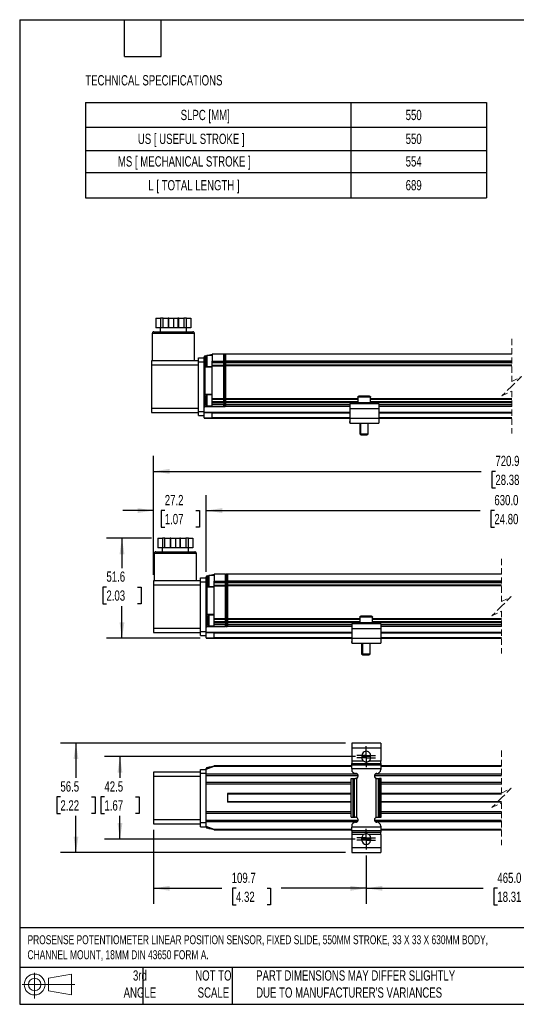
# Model space of a CAD drawing. Header units: millimetres. Extents: x 16 to 683, y 16 to 524.
# Tile 1 of 8: x 16 to 272, y 16 to 524. Entities that reach past the tile are written whole.
import ezdxf

# ---------------------------------------------------------------- set-up
doc = ezdxf.new("R2010")
doc.units = ezdxf.units.MM
doc.header["$LTSCALE"] = 2.5
doc.linetypes.add('CENTERX2', pattern=[20.32, 12.7, -2.54, 2.54, -2.54])
doc.linetypes.add('HIDDEN', pattern=[1.905, 1.27, -0.635])
doc.layers.add('CENTER', color=40, linetype='CENTERX2')
doc.layers.add('DIMENSIONS', color=140, linetype='Continuous', lineweight=25)
doc.layers.add('TEXT', color=140, linetype='Continuous', lineweight=25)
doc.styles.add('SLDTEXTSTYLE0', font='TXT', dxfattribs={"width": 0.7})
doc.dimstyles.new('SLDDIMSTYLE0', dxfattribs={"dimtxt": 5.39502, "dimasz": 8.255, "dimexe": 0, "dimexo": 0.0625, "dimgap": 1.348755, "dimtad": 0, "dimtih": 1, "dimtoh": 1, "dimrnd": 1e-09, "dimzin": 12, "dimdsep": 46, "dimtxsty": 'SLDTEXTSTYLE0', "dimsah": 1, "dimcen": 0.09, "dimadec": 0, "dimazin": 3, "dimtfac": 1, "dimtofl": 0, "dimtmove": 0, "dimatfit": 3, "dimfxl": 0, "dimfrac": 2, "dimtolj": 1, "dimtzin": 12, "dimarcsym": 0})
doc.dimstyles.new('SLDDIMSTYLE1', dxfattribs={"dimtxt": 5.39502, "dimasz": 8.255, "dimexe": 0, "dimexo": 0.0625, "dimgap": 1.348755, "dimtad": 0, "dimtih": 1, "dimtoh": 1, "dimrnd": 1e-09, "dimzin": 12, "dimdsep": 46, "dimtxsty": 'SLDTEXTSTYLE0', "dimsah": 1, "dimcen": 0.09, "dimadec": 0, "dimazin": 3, "dimtfac": 1, "dimtmove": 0, "dimatfit": 0, "dimfxl": 0, "dimfrac": 2, "dimtolj": 1, "dimtzin": 12, "dimarcsym": 0})
doc.dimstyles.new('SLDDIMSTYLE2', dxfattribs={"dimtxt": 5.39502, "dimasz": 8.255, "dimexe": 0, "dimexo": 0.0625, "dimgap": 1.348755, "dimtad": 0, "dimtih": 1, "dimtoh": 1, "dimrnd": 1e-09, "dimzin": 4, "dimdsep": 46, "dimtxsty": 'SLDTEXTSTYLE0', "dimsah": 1, "dimcen": 0.09, "dimadec": 0, "dimazin": 1, "dimtfac": 1, "dimtofl": 0, "dimtmove": 0, "dimatfit": 3, "dimfxl": 0, "dimfrac": 2, "dimtolj": 1, "dimtzin": 12, "dimarcsym": 0})

# ---------------------------------------------------------------- blocks, each defined once
blk = doc.blocks.new('Block11')
at = {"color": 7, "linetype": 'Continuous', "lineweight": 18}
for p, q in [((6.47, 13.28), (6.47, 0)), ((13.7, 10.42), (25.44, 12.58)), ((13.7, 3.99), (13.7, 10.42)), ((25.44, 12.58), (25.44, 1.83)), ((0, 7.2), (27.18, 7.2)), ((13.7, 3.99), (25.44, 1.83))]:
    blk.add_line(p, q, dxfattribs=at)
for radius in [5.38, 3.21]:
    blk.add_circle((6.47, 7.2), radius, dxfattribs=at)
blk = doc.blocks.new('Block12')
at = {"color": 7, "linetype": 'Continuous'}
blk.add_blockref('Block11', (0, 0), dxfattribs=at)
blk = doc.blocks.new('SW_TABLEANNOTATION_0')
at = {"layer": 'DIMENSIONS', "color": 0}
for p, q in [((0, 0), (0, -12.74)), ((0, 0), (136.89, 0)), ((136.89, 0), (136.89, -12.74)), ((136.89, 0), (206.81, 0)), ((206.81, 0), (206.81, -12.74)), ((0, -12.74), (0, -24.64)), ((0, -12.74), (136.89, -12.74)), ((136.89, -12.74), (136.89, -24.64)), ((136.89, -12.74), (206.81, -12.74)), ((206.81, -12.74), (206.81, -24.64)), ((0, -24.64), (0, -36.01)), ((0, -24.64), (136.89, -24.64)), ((136.89, -24.64), (136.89, -36.01)), ((136.89, -24.64), (206.81, -24.64)), ((206.81, -24.64), (206.81, -36.01)), ((0, -36.01), (0, -49.21)), ((0, -36.01), (136.89, -36.01)), ((136.89, -36.01), (136.89, -49.21)), ((136.89, -36.01), (206.81, -36.01)), ((206.81, -36.01), (206.81, -49.21)), ((0, -49.21), (136.89, -49.21)), ((136.89, -49.21), (206.81, -49.21))]:
    blk.add_line(p, q, dxfattribs=at)
at = {"layer": 'DIMENSIONS', "color": 0, "attachment_point": 1, "style": 'SLDTEXTSTYLE0'}
for s, insert, char_height in [('SLPC [MM]', (49.09, -3.74), 5.292), ('550', (165.12, -3.74), 5.292), ('US [ USEFUL STROKE ]', (27, -16.06), 5.2917), ('550', (165.12, -16.06), 5.292), ('MS [ MECHANICAL STROKE ]', (16.7, -27.69), 5.2917), ('554', (165.12, -27.69), 5.292), ('L [ TOTAL LENGTH ]', (32.42, -39.98), 5.2917), ('689', (165.12, -39.98), 5.292)]:
    blk.add_mtext(s, dxfattribs=dict(at, insert=insert, char_height=char_height))
blk = doc.blocks.new('_D')
at = {"layer": 'DIMENSIONS'}
for p, q in [((83.88, 256.33), (60.68, 256.33)), ((68.62, 256.33), (68.62, 240.93)), ((60.6, 231.15), (58.79, 231.15)), ((58.79, 231.15), (58.79, 222.58)), ((76.63, 231.15), (78.44, 231.15)), ((78.44, 231.15), (78.44, 222.58)), ((58.79, 222.58), (60.6, 222.58)), ((68.62, 204.73), (68.62, 221.37)), ((78.44, 222.58), (76.63, 222.58)), ((108.91, 204.73), (60.68, 204.73))]:
    blk.add_line(p, q, dxfattribs=at)
for points in [[(68.62, 256.33), (67.35, 248.07), (69.89, 248.07)], [(68.62, 204.73), (69.89, 212.98), (67.35, 212.98)]]:
    blk.add_solid(points, dxfattribs=at)
at = {"layer": 'DIMENSIONS', "char_height": 5.292, "attachment_point": 1, "style": 'SLDTEXTSTYLE0'}
for s, insert in [('51.6', (60.6, 239.18)), ('2.03', (60.6, 229.4))]:
    blk.add_mtext(s, dxfattribs=dict(at, insert=insert))
blk = doc.blocks.new('_D_1')
at = {"layer": 'DIMENSIONS'}
for p, q in [((84.89, 237.5), (84.89, 278.57)), ((112.09, 239), (112.09, 278.57)), ((84.89, 270.63), (69.01, 270.63)), ((90.69, 270.63), (88.88, 270.63)), ((88.88, 270.63), (88.88, 262.06)), ((106.72, 270.63), (108.53, 270.63)), ((108.53, 270.63), (108.53, 262.06)), ((112.09, 270.63), (127.96, 270.63)), ((88.88, 262.06), (90.69, 262.06)), ((108.53, 262.06), (106.72, 262.06))]:
    blk.add_line(p, q, dxfattribs=at)
for points in [[(84.89, 270.63), (76.63, 271.9), (76.63, 269.36)], [(112.09, 270.63), (120.34, 269.36), (120.34, 271.9)]]:
    blk.add_solid(points, dxfattribs=at)
at = {"layer": 'DIMENSIONS', "char_height": 5.292, "attachment_point": 1, "style": 'SLDTEXTSTYLE0'}
for s, insert in [('27.2', (90.69, 278.66)), ('1.07', (90.69, 268.88))]:
    blk.add_mtext(s, dxfattribs=dict(at, insert=insert))
blk = doc.blocks.new('_D_2')
at = {"layer": 'DIMENSIONS'}
for p, q in [((112.09, 239), (112.09, 278.57)), ((421.57, 237.4), (421.57, 278.57)), ((112.09, 270.63), (253.35, 270.63)), ((260.66, 270.63), (258.85, 270.63)), ((258.85, 270.63), (258.85, 262.06)), ((281.18, 270.63), (283, 270.63)), ((283, 270.63), (283, 262.06)), ((342.85, 270.63), (288.5, 270.63)), ((344.62, 267.1), (342.85, 270.63)), ((348.14, 274.16), (344.62, 267.1)), ((349.91, 270.63), (348.14, 274.16)), ((421.57, 270.63), (349.91, 270.63)), ((258.85, 262.06), (260.66, 262.06)), ((283, 262.06), (281.18, 262.06))]:
    blk.add_line(p, q, dxfattribs=at)
for points in [[(112.09, 270.63), (120.34, 269.36), (120.34, 271.9)], [(421.57, 270.63), (413.32, 271.9), (413.32, 269.36)]]:
    blk.add_solid(points, dxfattribs=at)
at = {"layer": 'DIMENSIONS', "char_height": 5.292, "attachment_point": 1, "style": 'SLDTEXTSTYLE0'}
for s, insert in [('630.0', (260.66, 278.66)), ('24.80', (260.66, 268.88))]:
    blk.add_mtext(s, dxfattribs=dict(at, insert=insert))
blk = doc.blocks.new('_D_4')
at = {"layer": 'DIMENSIONS'}
for p, q in [((84.89, 237.5), (84.89, 298.78)), ((485.22, 227.9), (485.22, 298.78)), ((84.89, 290.84), (253.88, 290.84)), ((261.19, 290.84), (259.38, 290.84)), ((259.38, 290.84), (259.38, 282.27)), ((281.71, 290.84), (283.52, 290.84)), ((283.52, 290.84), (283.52, 282.27)), ((343.99, 290.84), (289.02, 290.84)), ((345.76, 294.37), (343.99, 290.84)), ((349.28, 287.31), (345.76, 294.37)), ((351.05, 290.84), (349.28, 287.31)), ((485.22, 290.84), (351.05, 290.84)), ((259.38, 282.27), (261.19, 282.27)), ((283.52, 282.27), (281.71, 282.27))]:
    blk.add_line(p, q, dxfattribs=at)
for points in [[(84.89, 290.84), (93.14, 289.57), (93.14, 292.11)], [(485.22, 290.84), (476.97, 292.11), (476.97, 289.57)]]:
    blk.add_solid(points, dxfattribs=at)
at = {"layer": 'DIMENSIONS', "char_height": 5.292, "attachment_point": 1, "style": 'SLDTEXTSTYLE0'}
for s, insert in [('720.9', (261.19, 298.87)), ('28.38', (261.19, 289.09))]:
    blk.add_mtext(s, dxfattribs=dict(at, insert=insert))
blk = doc.blocks.new('SW_BROKEN_VIEW_2')
at = {"color": 0, "linetype": 'CENTERX2'}
for p, q in [((-0.08, 42.5), (-4.65, 42.5)), ((0, 0), (-4.86, 0))]:
    blk.add_line(p, q, dxfattribs=at)
blk = doc.blocks.new('_D_9')
at = {"layer": 'DIMENSIONS'}
for p, q in [((189.13, 143.65), (59.65, 143.65)), ((67.58, 143.65), (67.58, 132.66)), ((59.57, 122.88), (57.76, 122.88)), ((57.76, 122.88), (57.76, 114.3)), ((75.6, 122.88), (77.41, 122.88)), ((77.41, 122.88), (77.41, 114.3)), ((57.76, 114.3), (59.57, 114.3)), ((67.58, 101.15), (67.58, 113.1)), ((77.41, 114.3), (75.6, 114.3)), ((188.92, 101.15), (59.65, 101.15))]:
    blk.add_line(p, q, dxfattribs=at)
for points in [[(67.58, 143.65), (66.31, 135.39), (68.85, 135.39)], [(67.58, 101.15), (68.85, 109.4), (66.31, 109.4)]]:
    blk.add_solid(points, dxfattribs=at)
at = {"layer": 'DIMENSIONS', "char_height": 5.292, "attachment_point": 1, "style": 'SLDTEXTSTYLE0'}
for s, insert in [('42.5', (59.57, 130.91)), ('1.67', (59.57, 121.13))]:
    blk.add_mtext(s, dxfattribs=dict(at, insert=insert))
blk = doc.blocks.new('_D_14')
at = {"layer": 'DIMENSIONS'}
for p, q in [((194.59, 92.63), (194.59, 67.79)), ((339.07, 93.73), (339.07, 67.79)), ((307.31, 79.26), (303.78, 72.2)), ((309.07, 75.73), (307.31, 79.26)), ((194.59, 75.73), (254.9, 75.73)), ((262.21, 75.73), (260.4, 75.73)), ((260.4, 75.73), (260.4, 67.15)), ((282.73, 75.73), (284.54, 75.73)), ((284.54, 75.73), (284.54, 67.15)), ((302.02, 75.73), (290.04, 75.73)), ((303.78, 72.2), (302.02, 75.73)), ((339.07, 75.73), (309.07, 75.73)), ((260.4, 67.15), (262.21, 67.15)), ((284.54, 67.15), (282.73, 67.15))]:
    blk.add_line(p, q, dxfattribs=at)
for points in [[(194.59, 75.73), (202.84, 74.46), (202.84, 77)], [(339.07, 75.73), (330.82, 77), (330.82, 74.46)]]:
    blk.add_solid(points, dxfattribs=at)
at = {"layer": 'DIMENSIONS', "char_height": 5.292, "attachment_point": 1, "style": 'SLDTEXTSTYLE0'}
for s, insert in [('465.0', (262.21, 83.76)), ('18.31', (262.21, 73.98))]:
    blk.add_mtext(s, dxfattribs=dict(at, insert=insert))
blk = doc.blocks.new('_D_15')
at = {"layer": 'DIMENSIONS'}
for p, q in [((84.89, 105.81), (84.89, 67.79)), ((194.59, 92.63), (194.59, 67.79)), ((84.89, 75.73), (120.12, 75.73)), ((127.43, 75.73), (125.62, 75.73)), ((125.62, 75.73), (125.62, 67.15)), ((143.47, 75.73), (145.28, 75.73)), ((145.28, 75.73), (145.28, 67.15)), ((194.59, 75.73), (150.78, 75.73)), ((125.62, 67.15), (127.43, 67.15)), ((145.28, 67.15), (143.47, 67.15))]:
    blk.add_line(p, q, dxfattribs=at)
for points in [[(84.89, 75.73), (93.14, 74.46), (93.14, 77)], [(194.59, 75.73), (186.33, 77), (186.33, 74.46)]]:
    blk.add_solid(points, dxfattribs=at)
at = {"layer": 'DIMENSIONS', "char_height": 5.292, "attachment_point": 1, "style": 'SLDTEXTSTYLE0'}
for s, insert in [('109.7', (125.19, 83.76)), ('4.32', (127.43, 73.98))]:
    blk.add_mtext(s, dxfattribs=dict(at, insert=insert))
blk = doc.blocks.new('_D_16')
at = {"layer": 'DIMENSIONS'}
for p, q in [((183.91, 150.65), (36.95, 150.65)), ((44.89, 150.65), (44.89, 132.66)), ((36.87, 122.88), (35.06, 122.88)), ((35.06, 122.88), (35.06, 114.3)), ((52.9, 122.88), (54.71, 122.88)), ((54.71, 122.88), (54.71, 114.3)), ((35.06, 114.3), (36.87, 114.3)), ((44.89, 94.15), (44.89, 113.1)), ((54.71, 114.3), (52.9, 114.3)), ((183.91, 94.15), (36.95, 94.15))]:
    blk.add_line(p, q, dxfattribs=at)
for points in [[(44.89, 150.65), (43.62, 142.39), (46.16, 142.39)], [(44.89, 94.15), (46.16, 102.4), (43.62, 102.4)]]:
    blk.add_solid(points, dxfattribs=at)
at = {"layer": 'DIMENSIONS', "char_height": 5.292, "attachment_point": 1, "style": 'SLDTEXTSTYLE0'}
for s, insert in [('56.5', (36.87, 130.91)), ('2.22', (36.87, 121.13))]:
    blk.add_mtext(s, dxfattribs=dict(at, insert=insert))
blk = doc.blocks.new('SW_CENTERMARKSYMBOL_4')
at = {"layer": 'CENTER', "color": 0}
for p, q in [((-2.54, 0), (-4.79, 0)), ((0, 0), (-2.54, 0)), ((0, 2.54), (0, 4.79)), ((0, 0), (0, 2.54)), ((0, 0), (0, -2.54)), ((0, 0), (2.54, 0)), ((2.54, 0), (4.79, 0)), ((0, -2.54), (0, -4.79))]:
    blk.add_line(p, q, dxfattribs=at)
blk = doc.blocks.new('SW_CENTERMARKSYMBOL_5')
at = {"layer": 'CENTER', "color": 0}
for p, q in [((-2.54, 0), (-4.79, 0)), ((0, 0), (-2.54, 0)), ((0, 2.54), (0, 4.79)), ((0, 0), (0, 2.54)), ((0, 0), (0, -2.54)), ((0, 0), (2.54, 0)), ((2.54, 0), (4.79, 0)), ((0, -2.54), (0, -4.79))]:
    blk.add_line(p, q, dxfattribs=at)
blk = doc.blocks.new('SW_CENTERMARKSYMBOL_6')
at = {"layer": 'CENTER', "color": 0}
for p, q in [((-2.54, 0), (-4.79, 0)), ((0, 0), (-2.54, 0)), ((0, 2.54), (0, 4.79)), ((0, 0), (0, 2.54)), ((0, 0), (0, -2.54)), ((0, 0), (2.54, 0)), ((2.54, 0), (4.79, 0)), ((0, -2.54), (0, -4.79))]:
    blk.add_line(p, q, dxfattribs=at)
blk = doc.blocks.new('SW_CENTERMARKSYMBOL_7')
at = {"layer": 'CENTER', "color": 0}
for p, q in [((-2.54, 0), (-4.79, 0)), ((0, 0), (-2.54, 0)), ((0, 2.54), (0, 4.79)), ((0, 0), (0, 2.54)), ((0, 0), (0, -2.54)), ((0, 0), (2.54, 0)), ((2.54, 0), (4.79, 0)), ((0, -2.54), (0, -4.79))]:
    blk.add_line(p, q, dxfattribs=at)

msp = doc.modelspace()

# ---------------------------------------------------------------- linework, layer by layer
for p, q in [((86.035, 369.846), (86.035, 364.846)), ((86.035, 369.846), (88.41, 369.846)), ((88.41, 369.846), (88.41, 364.846)), ((89.776, 369.846), (88.41, 369.846)), ((89.776, 364.846), (89.776, 369.846)), ((89.776, 369.846), (92.374, 369.846)), ((92.374, 369.846), (92.374, 364.846)), ((92.74, 369.846), (92.374, 369.846)), ((92.74, 364.846), (92.74, 369.846)), ((92.74, 369.846), (95.115, 369.846)), ((95.115, 369.846), (95.115, 364.846)), ((95.115, 369.846), (97.49, 369.846)), ((97.49, 369.846), (97.49, 364.846)), ((97.856, 369.846), (97.49, 369.846)), ((97.856, 364.846), (97.856, 369.846)), ((97.856, 369.846), (100.454, 369.846)), ((100.454, 369.846), (100.454, 364.846)), ((101.82, 369.846), (100.454, 369.846)), ((101.82, 364.846), (101.82, 369.846)), ((101.82, 369.846), (104.195, 369.846)), ((104.195, 369.846), (104.195, 364.846)), ((84.265, 362.046), (84.265, 347.846)), ((105.965, 362.046), (84.265, 362.046)), ((85.065, 362.846), (104.126, 362.846)), ((88.41, 364.846), (86.035, 364.846)), ((88.315, 364.846), (88.315, 362.846)), ((89.776, 364.846), (88.41, 364.846)), ((92.374, 364.846), (89.776, 364.846)), ((92.74, 364.846), (92.374, 364.846)), ((95.115, 364.846), (92.74, 364.846)), ((97.49, 364.846), (95.115, 364.846)), ((97.856, 364.846), (97.49, 364.846)), ((100.454, 364.846), (97.856, 364.846)), ((101.82, 364.846), (100.454, 364.846)), ((104.195, 364.846), (101.82, 364.846)), ((101.915, 362.846), (101.915, 364.846)), ((104.126, 362.846), (105.165, 362.846)), ((105.965, 347.846), (105.965, 362.046)), ((111.565, 350.438), (115.065, 351.246)), ((112.465, 350.546), (112.065, 350.146)), ((115.065, 350.546), (112.465, 350.546)), ((112.465, 350.546), (112.465, 344.946)), ((121.065, 351.246), (115.065, 351.246)), ((115.065, 351.246), (115.065, 347.746)), ((121.065, 347.746), (121.065, 351.246)), ((121.319, 351.246), (121.065, 350.992)), ((121.319, 351.246), (121.319, 347.746)), ((121.811, 351.246), (121.319, 351.246)), ((121.811, 347.746), (121.811, 351.246)), ((121.811, 351.246), (122.065, 350.992)), ((269.588, 351.246), (122.065, 351.246)), ((122.065, 351.246), (122.065, 347.746)), ((83.865, 347.846), (83.865, 345.846)), ((108.065, 347.846), (83.865, 347.846)), ((83.865, 345.846), (108.065, 345.846)), ((83.865, 345.846), (83.865, 323.246)), ((108.065, 349.346), (111.065, 349.346)), ((108.065, 347.346), (108.065, 349.346)), ((108.065, 321.746), (108.065, 347.346)), ((108.065, 347.346), (111.065, 347.346)), ((111.065, 349.346), (111.065, 349.925)), ((111.065, 347.346), (111.065, 349.346)), ((111.065, 347.746), (111.565, 347.746)), ((111.065, 344.046), (111.065, 347.346)), ((111.565, 347.746), (111.565, 350.438)), ((111.565, 344.546), (111.565, 347.746)), ((112.065, 347.746), (111.565, 347.746)), ((112.065, 350.146), (112.065, 345.346)), ((115.065, 347.746), (121.065, 347.746)), ((115.065, 347.246), (115.065, 347.746)), ((115.065, 346.846), (115.065, 347.246)), ((121.065, 347.246), (115.065, 347.246)), ((121.065, 346.846), (115.065, 346.846)), ((115.065, 345.646), (115.065, 346.846)), ((115.065, 345.246), (115.065, 345.646)), ((115.065, 345.646), (121.065, 345.646)), ((121.065, 347.746), (121.065, 347.246)), ((121.319, 347.746), (121.065, 347.746)), ((121.065, 347.246), (121.065, 346.908)), ((121.065, 345.585), (121.065, 346.908)), ((121.065, 345.585), (121.065, 345.246)), ((121.319, 347.746), (121.811, 347.746)), ((121.319, 347.746), (121.319, 325.246)), ((121.811, 325.246), (121.811, 347.746)), ((121.811, 347.746), (122.065, 347.746)), ((269.588, 347.746), (122.065, 347.746)), ((122.065, 347.746), (122.065, 347.246)), ((269.588, 347.246), (122.065, 347.246)), ((122.065, 347.246), (122.065, 346.908)), ((122.065, 346.908), (122.065, 345.585)), ((269.588, 346.846), (122.065, 346.846)), ((269.588, 345.646), (122.065, 345.646)), ((122.065, 345.585), (122.065, 345.246)), ((111.065, 331.146), (111.065, 344.046)), ((111.452, 330.659), (111.452, 344.534)), ((115.065, 344.546), (111.565, 344.546)), ((112.065, 345.346), (112.465, 344.946)), ((112.465, 344.946), (115.065, 344.946)), ((115.065, 344.546), (115.065, 345.246)), ((115.065, 345.246), (121.065, 345.246)), ((115.065, 330.646), (115.065, 344.546)), ((121.065, 328.246), (121.065, 345.246)), ((269.588, 345.246), (122.065, 345.246)), ((122.065, 345.246), (122.065, 328.246)), ((111.065, 321.746), (111.065, 331.146)), ((111.565, 330.646), (115.065, 330.646)), ((111.565, 324.246), (111.565, 330.646)), ((112.465, 330.246), (112.065, 329.846)), ((115.065, 330.246), (112.465, 330.246)), ((112.465, 330.246), (112.465, 324.646)), ((115.065, 328.246), (115.065, 330.646)), ((112.065, 329.846), (112.065, 325.046)), ((121.065, 328.246), (115.065, 328.246)), ((115.065, 327.846), (115.065, 328.246)), ((121.065, 327.846), (115.065, 327.846)), ((115.065, 326.646), (115.065, 327.846)), ((121.065, 326.646), (115.065, 326.646)), ((115.065, 326.246), (115.065, 326.646)), ((115.065, 325.246), (115.065, 326.246)), ((115.065, 326.246), (121.065, 326.246)), ((115.065, 324.246), (115.065, 325.246)), ((121.065, 325.246), (115.065, 325.246)), ((121.065, 328.246), (121.065, 327.908)), ((121.065, 326.585), (121.065, 327.908)), ((121.065, 326.585), (121.065, 326.246)), ((121.065, 326.246), (121.065, 325.246)), ((121.319, 325.246), (121.065, 325.246)), ((121.065, 324.246), (121.065, 325.246)), ((121.811, 325.246), (121.319, 325.246)), ((121.319, 325.246), (121.319, 324.246)), ((121.811, 325.246), (122.065, 325.246)), ((121.811, 324.246), (121.811, 325.246)), ((190.315, 328.246), (122.065, 328.246)), ((122.065, 328.246), (122.065, 327.908)), ((122.065, 327.908), (122.065, 326.585)), ((190.315, 327.846), (122.065, 327.846)), ((190.315, 326.646), (122.065, 326.646)), ((122.065, 326.585), (122.065, 326.246)), ((190.315, 326.246), (122.065, 326.246)), ((122.065, 326.246), (122.065, 325.246)), ((122.065, 325.246), (122.065, 324.246)), ((186.065, 325.246), (122.065, 325.246)), ((186.065, 325.646), (186.065, 323.146)), ((201.065, 325.646), (186.065, 325.646)), ((190.315, 329.146), (190.315, 326.146)), ((196.815, 329.146), (190.315, 329.146)), ((196.815, 326.146), (190.315, 326.146)), ((196.315, 329.646), (190.815, 329.646)), ((196.815, 326.146), (196.815, 329.146)), ((269.588, 328.246), (196.815, 328.246)), ((269.588, 327.846), (196.815, 327.846)), ((269.588, 326.646), (196.815, 326.646)), ((269.588, 326.246), (196.815, 326.246)), ((201.065, 325.646), (201.065, 323.146)), ((269.588, 325.246), (201.065, 325.246)), ((108.065, 323.246), (83.865, 323.246)), ((83.865, 323.246), (83.865, 321.246)), ((83.865, 321.246), (108.065, 321.246)), ((108.065, 321.746), (111.065, 321.746)), ((108.065, 319.746), (108.065, 321.746)), ((111.065, 321.246), (111.065, 321.746)), ((111.065, 321.246), (111.065, 321.046)), ((115.101, 321.246), (111.065, 321.246)), ((115.065, 321.046), (111.065, 321.046)), ((111.065, 318.446), (111.065, 321.046)), ((111.565, 324.246), (115.065, 324.246)), ((112.065, 325.046), (112.465, 324.646)), ((112.465, 324.646), (115.065, 324.646)), ((115.065, 324.246), (121.065, 324.246)), ((115.065, 318.446), (115.065, 321.046)), ((115.065, 321.046), (186.065, 321.046)), ((186.065, 321.246), (115.101, 321.246)), ((121.319, 324.246), (121.065, 324.5)), ((121.319, 324.246), (121.811, 324.246)), ((121.811, 324.246), (122.065, 324.5)), ((186.065, 324.246), (122.065, 324.246)), ((201.065, 323.146), (186.065, 323.146)), ((186.065, 323.146), (186.065, 318.146)), ((269.588, 324.246), (201.065, 324.246)), ((201.065, 323.146), (201.065, 318.146)), ((269.588, 321.246), (201.065, 321.246)), ((201.065, 321.046), (269.588, 321.046)), ((108.065, 319.746), (111.065, 319.746)), ((111.065, 318.446), (115.065, 318.446)), ((111.065, 318.446), (111.065, 318.246)), ((111.065, 318.246), (115.101, 318.246)), ((186.065, 318.446), (115.065, 318.446)), ((115.101, 318.246), (186.065, 318.246)), ((186.065, 316.466), (185.851, 316.189)), ((185.851, 316.189), (186.065, 316.025)), ((186.065, 318.146), (186.065, 315.646)), ((201.065, 318.146), (186.065, 318.146)), ((186.065, 315.646), (201.065, 315.646)), ((186.557, 315.646), (186.644, 315.579)), ((186.644, 315.579), (186.695, 315.646)), ((191.199, 315.646), (191.199, 310.246)), ((191.565, 315.646), (191.565, 310.246)), ((195.565, 310.246), (195.565, 315.646)), ((200.434, 315.646), (200.485, 315.579)), ((200.573, 315.646), (200.485, 315.579)), ((269.588, 318.446), (201.065, 318.446)), ((201.065, 318.246), (269.588, 318.246)), ((201.065, 318.146), (201.065, 315.646)), ((201.278, 316.189), (201.065, 316.466)), ((201.278, 316.189), (201.065, 316.025)), ((191.199, 310.246), (191.799, 309.646)), ((191.199, 310.246), (191.565, 310.246)), ((191.565, 310.246), (192.165, 309.646)), ((191.565, 310.246), (195.565, 310.246)), ((194.965, 309.646), (195.565, 310.246)), ((191.799, 309.646), (192.165, 309.646)), ((192.165, 309.646), (194.965, 309.646)), ((87.057, 256.327), (87.057, 251.327)), ((87.057, 256.327), (89.432, 256.327)), ((89.432, 256.327), (89.432, 251.327)), ((90.798, 256.327), (89.432, 256.327)), ((90.798, 251.327), (90.798, 256.327)), ((90.798, 256.327), (93.396, 256.327)), ((93.396, 256.327), (93.396, 251.327)), ((93.762, 256.327), (93.396, 256.327)), ((93.762, 251.327), (93.762, 256.327)), ((93.762, 256.327), (96.137, 256.327)), ((96.137, 256.327), (96.137, 251.327)), ((96.137, 256.327), (98.512, 256.327)), ((98.512, 256.327), (98.512, 251.327)), ((98.878, 256.327), (98.512, 256.327)), ((98.878, 251.327), (98.878, 256.327)), ((98.878, 256.327), (101.476, 256.327)), ((101.476, 256.327), (101.476, 251.327)), ((102.842, 256.327), (101.476, 256.327)), ((102.842, 251.327), (102.842, 256.327)), ((102.842, 256.327), (105.217, 256.327)), ((105.217, 256.327), (105.217, 251.327)), ((86.087, 249.327), (105.148, 249.327)), ((89.432, 251.327), (87.057, 251.327)), ((89.337, 251.327), (89.337, 249.327)), ((90.798, 251.327), (89.432, 251.327)), ((93.396, 251.327), (90.798, 251.327)), ((93.762, 251.327), (93.396, 251.327)), ((96.137, 251.327), (93.762, 251.327)), ((98.512, 251.327), (96.137, 251.327)), ((98.878, 251.327), (98.512, 251.327)), ((101.476, 251.327), (98.878, 251.327)), ((102.842, 251.327), (101.476, 251.327)), ((105.217, 251.327), (102.842, 251.327)), ((102.937, 249.327), (102.937, 251.327)), ((105.148, 249.327), (106.187, 249.327)), ((85.287, 248.527), (85.287, 234.327)), ((106.987, 248.527), (85.287, 248.527)), ((106.987, 234.327), (106.987, 248.527)), ((84.887, 234.327), (84.887, 232.327)), ((109.087, 234.327), (84.887, 234.327)), ((109.087, 233.827), (109.087, 235.827)), ((109.087, 235.827), (112.087, 235.827)), ((109.087, 233.827), (112.087, 233.827)), ((109.087, 208.227), (109.087, 233.827)), ((112.087, 235.827), (112.087, 236.405)), ((112.087, 233.827), (112.087, 235.827)), ((112.087, 234.227), (112.587, 234.227)), ((112.087, 230.527), (112.087, 233.827)), ((112.587, 236.919), (116.087, 237.727)), ((112.587, 234.227), (112.587, 236.919)), ((112.587, 231.027), (112.587, 234.227)), ((113.087, 234.227), (112.587, 234.227)), ((113.487, 237.027), (113.087, 236.627)), ((113.087, 236.627), (113.087, 231.827)), ((116.087, 237.027), (113.487, 237.027)), ((113.487, 237.027), (113.487, 231.427)), ((122.087, 237.727), (116.087, 237.727)), ((116.087, 237.727), (116.087, 234.227)), ((116.087, 233.727), (116.087, 234.227)), ((116.087, 234.227), (122.087, 234.227)), ((122.087, 233.727), (116.087, 233.727)), ((116.087, 233.327), (116.087, 233.727)), ((122.341, 237.727), (122.087, 237.473)), ((122.087, 234.227), (122.087, 237.727)), ((122.087, 234.227), (122.087, 233.727)), ((122.341, 234.227), (122.087, 234.227)), ((122.087, 233.727), (122.087, 233.388)), ((122.341, 237.727), (122.341, 234.227)), ((122.833, 237.727), (122.341, 237.727)), ((122.341, 234.227), (122.341, 211.727)), ((122.341, 234.227), (122.833, 234.227)), ((122.833, 234.227), (122.833, 237.727)), ((122.833, 237.727), (123.087, 237.473)), ((122.833, 234.227), (123.087, 234.227)), ((122.833, 211.727), (122.833, 234.227)), ((264.363, 237.727), (123.087, 237.727)), ((123.087, 237.727), (123.087, 234.227)), ((264.363, 234.227), (123.087, 234.227)), ((123.087, 234.227), (123.087, 233.727)), ((264.363, 233.727), (123.087, 233.727)), ((123.087, 233.727), (123.087, 233.388)), ((84.887, 232.327), (109.087, 232.327)), ((84.887, 232.327), (84.887, 209.727)), ((112.087, 217.627), (112.087, 230.527)), ((112.474, 217.139), (112.474, 231.014)), ((116.087, 231.027), (112.587, 231.027)), ((113.087, 231.827), (113.487, 231.427)), ((113.487, 231.427), (116.087, 231.427)), ((122.087, 233.327), (116.087, 233.327)), ((116.087, 232.127), (116.087, 233.327)), ((116.087, 231.727), (116.087, 232.127)), ((116.087, 232.127), (122.087, 232.127)), ((116.087, 231.027), (116.087, 231.727)), ((116.087, 231.727), (122.087, 231.727)), ((116.087, 217.127), (116.087, 231.027)), ((122.087, 232.065), (122.087, 233.388)), ((122.087, 232.065), (122.087, 231.727)), ((122.087, 214.727), (122.087, 231.727)), ((123.087, 233.388), (123.087, 232.065)), ((264.363, 233.327), (123.087, 233.327)), ((264.363, 232.127), (123.087, 232.127)), ((123.087, 232.065), (123.087, 231.727)), ((264.363, 231.727), (123.087, 231.727)), ((123.087, 231.727), (123.087, 214.727)), ((112.087, 208.227), (112.087, 217.627)), ((112.587, 217.127), (116.087, 217.127)), ((112.587, 210.727), (112.587, 217.127)), ((113.487, 216.727), (113.087, 216.327)), ((113.087, 216.327), (113.087, 211.527)), ((116.087, 216.727), (113.487, 216.727)), ((113.487, 216.727), (113.487, 211.127)), ((116.087, 214.727), (116.087, 217.127)), ((122.087, 214.727), (116.087, 214.727)), ((116.087, 214.327), (116.087, 214.727)), ((122.087, 214.327), (116.087, 214.327)), ((116.087, 213.127), (116.087, 214.327)), ((122.087, 214.727), (122.087, 214.388)), ((122.087, 213.065), (122.087, 214.388)), ((191.337, 214.727), (123.087, 214.727)), ((123.087, 214.727), (123.087, 214.388)), ((123.087, 214.388), (123.087, 213.065)), ((191.337, 214.327), (123.087, 214.327)), ((191.337, 215.627), (191.337, 212.627)), ((197.837, 215.627), (191.337, 215.627)), ((197.337, 216.127), (191.837, 216.127)), ((197.837, 212.627), (197.837, 215.627)), ((264.363, 214.727), (197.837, 214.727)), ((264.363, 214.327), (197.837, 214.327)), ((109.087, 209.727), (84.887, 209.727)), ((84.887, 209.727), (84.887, 207.727)), ((112.587, 210.727), (116.087, 210.727)), ((113.087, 211.527), (113.487, 211.127)), ((113.487, 211.127), (116.087, 211.127)), ((122.087, 213.127), (116.087, 213.127)), ((116.087, 212.727), (116.087, 213.127)), ((116.087, 211.727), (116.087, 212.727)), ((116.087, 212.727), (122.087, 212.727)), ((122.087, 211.727), (116.087, 211.727)), ((116.087, 210.727), (116.087, 211.727)), ((116.087, 210.727), (122.087, 210.727)), ((122.087, 213.065), (122.087, 212.727)), ((122.087, 212.727), (122.087, 211.727)), ((122.341, 211.727), (122.087, 211.727)), ((122.087, 210.727), (122.087, 211.727)), ((122.341, 210.727), (122.087, 210.981)), ((122.833, 211.727), (122.341, 211.727)), ((122.341, 211.727), (122.341, 210.727)), ((122.341, 210.727), (122.833, 210.727)), ((122.833, 211.727), (123.087, 211.727)), ((122.833, 210.727), (122.833, 211.727)), ((122.833, 210.727), (123.087, 210.981)), ((191.337, 213.127), (123.087, 213.127)), ((123.087, 213.065), (123.087, 212.727)), ((191.337, 212.727), (123.087, 212.727)), ((123.087, 212.727), (123.087, 211.727)), ((123.087, 211.727), (123.087, 210.727)), ((187.087, 211.727), (123.087, 211.727)), ((187.087, 210.727), (123.087, 210.727)), ((187.087, 212.127), (187.087, 209.627)), ((202.087, 212.127), (187.087, 212.127)), ((202.087, 209.627), (187.087, 209.627)), ((187.087, 209.627), (187.087, 204.627)), ((197.837, 212.627), (191.337, 212.627)), ((264.363, 213.127), (197.837, 213.127)), ((264.363, 212.727), (197.837, 212.727)), ((202.087, 212.127), (202.087, 209.627)), ((264.363, 211.727), (202.087, 211.727)), ((264.363, 210.727), (202.087, 210.727)), ((202.087, 209.627), (202.087, 204.627)), ((84.887, 207.727), (109.087, 207.727)), ((109.087, 208.227), (112.087, 208.227)), ((109.087, 206.227), (109.087, 208.227)), ((109.087, 206.227), (112.087, 206.227)), ((112.087, 207.727), (112.087, 208.227)), ((112.087, 207.727), (112.087, 207.527)), ((116.123, 207.727), (112.087, 207.727)), ((116.087, 207.527), (112.087, 207.527)), ((112.087, 204.927), (112.087, 207.527)), ((112.087, 204.927), (116.087, 204.927)), ((112.087, 204.927), (112.087, 204.727)), ((112.087, 204.727), (116.123, 204.727)), ((116.087, 204.927), (116.087, 207.527)), ((116.087, 207.527), (187.087, 207.527)), ((187.087, 204.927), (116.087, 204.927)), ((187.087, 207.727), (116.123, 207.727)), ((116.123, 204.727), (187.087, 204.727)), ((187.087, 204.627), (187.087, 202.127)), ((202.087, 204.627), (187.087, 204.627)), ((264.363, 207.727), (202.087, 207.727)), ((202.087, 207.527), (264.363, 207.527)), ((264.363, 204.927), (202.087, 204.927)), ((202.087, 204.727), (264.363, 204.727)), ((202.087, 204.627), (202.087, 202.127)), ((187.087, 202.947), (186.873, 202.669)), ((186.873, 202.669), (187.087, 202.505)), ((187.087, 202.127), (202.087, 202.127)), ((187.579, 202.127), (187.666, 202.06)), ((187.666, 202.06), (187.718, 202.127)), ((192.221, 202.127), (192.221, 196.727)), ((192.587, 202.127), (192.587, 196.727)), ((196.587, 196.727), (196.587, 202.127)), ((201.456, 202.127), (201.508, 202.06)), ((201.595, 202.127), (201.508, 202.06)), ((202.3, 202.669), (202.087, 202.947)), ((202.3, 202.669), (202.087, 202.505)), ((192.221, 196.727), (192.821, 196.127)), ((192.221, 196.727), (192.587, 196.727)), ((192.587, 196.727), (193.187, 196.127)), ((192.587, 196.727), (196.587, 196.727)), ((192.821, 196.127), (193.187, 196.127)), ((193.187, 196.127), (195.987, 196.127)), ((195.987, 196.127), (196.587, 196.727)), ((202.087, 150.647), (187.087, 150.647)), ((187.087, 150.647), (187.087, 148.147)), ((187.087, 148.147), (202.087, 148.147)), ((187.087, 148.147), (187.087, 141.349)), ((202.087, 150.647), (202.087, 148.147)), ((202.087, 148.147), (202.087, 141.349)), ((192.337, 144.197), (192.337, 144.028)), ((192.337, 143.267), (192.337, 143.097)), ((196.837, 144.028), (196.837, 144.197)), ((196.837, 143.097), (196.837, 143.267)), ((112.087, 137.372), (116.087, 138.867)), ((112.087, 137.158), (116.123, 138.667)), ((112.087, 137.372), (112.087, 137.546)), ((112.087, 137.372), (112.087, 137.158)), ((112.587, 138.059), (116.087, 138.867)), ((112.587, 137.559), (112.587, 138.059)), ((113.487, 138.167), (113.087, 137.767)), ((113.087, 137.767), (113.087, 137.746)), ((114.215, 138.167), (113.487, 138.167)), ((113.487, 138.167), (113.487, 137.895)), ((187.087, 138.867), (116.087, 138.867)), ((116.123, 138.667), (187.087, 138.667)), ((193.171, 141.349), (187.087, 141.349)), ((187.087, 141.349), (187.087, 140.1)), ((187.087, 140.1), (202.087, 140.1)), ((187.087, 139.469), (187.087, 140.1)), ((187.087, 139.469), (202.087, 139.469)), ((187.087, 137.595), (187.087, 139.469)), ((187.087, 137.595), (202.087, 137.595)), ((187.087, 137.595), (187.087, 136.997)), ((193.492, 141.144), (193.298, 141.219)), ((195.875, 141.219), (195.471, 141.062)), ((202.087, 141.349), (196.003, 141.349)), ((202.087, 140.1), (202.087, 141.349)), ((202.087, 140.1), (202.087, 139.469)), ((202.087, 139.469), (202.087, 137.595)), ((264.363, 138.867), (202.087, 138.867)), ((202.087, 138.667), (264.363, 138.667)), ((202.087, 137.595), (202.087, 136.997)), ((109.087, 135.587), (84.887, 135.587)), ((84.887, 135.587), (84.887, 133.587)), ((84.887, 133.587), (109.087, 133.587)), ((84.887, 133.587), (84.887, 110.987)), ((109.087, 137.087), (112.087, 137.087)), ((109.087, 135.087), (109.087, 137.087)), ((109.087, 135.087), (112.087, 135.087)), ((109.087, 109.487), (109.087, 135.087)), ((112.087, 134.617), (112.087, 137.158)), ((190.006, 134.617), (112.087, 134.617)), ((112.087, 133.942), (112.087, 134.617)), ((112.087, 133.942), (190.364, 133.942)), ((112.087, 130.292), (112.087, 133.942)), ((186.873, 112.397), (186.873, 132.397)), ((186.873, 132.397), (187.666, 132.397)), ((187.666, 132.397), (187.666, 112.397)), ((187.666, 132.397), (188.498, 132.397)), ((188.498, 112.397), (188.498, 132.397)), ((188.498, 132.397), (189.087, 132.397)), ((189.687, 112.251), (189.687, 132.544)), ((198.81, 133.942), (264.363, 133.942)), ((264.363, 134.617), (199.168, 134.617)), ((199.487, 132.544), (199.487, 112.251)), ((200.087, 132.397), (200.676, 132.397)), ((200.676, 132.397), (200.676, 112.397)), ((200.676, 132.397), (201.508, 132.397)), ((201.508, 132.397), (201.508, 112.397)), ((202.3, 132.397), (201.508, 132.397)), ((202.3, 112.397), (202.3, 132.397)), ((186.873, 130.292), (112.087, 130.292)), ((112.087, 129.617), (112.087, 130.292)), ((112.087, 129.617), (186.873, 129.617)), ((112.087, 115.117), (112.087, 129.617)), ((264.363, 130.292), (202.3, 130.292)), ((202.3, 129.617), (264.363, 129.617)), ((123.087, 124.567), (123.087, 120.167)), ((186.873, 124.567), (123.087, 124.567)), ((186.873, 124.367), (123.087, 124.367)), ((264.363, 124.567), (202.3, 124.567)), ((264.363, 124.367), (202.3, 124.367)), ((186.873, 120.367), (123.087, 120.367)), ((186.873, 120.167), (123.087, 120.167)), ((264.363, 120.367), (202.3, 120.367)), ((264.363, 120.167), (202.3, 120.167)), ((186.873, 115.117), (112.087, 115.117)), ((112.087, 114.442), (112.087, 115.117)), ((112.087, 114.442), (186.873, 114.442)), ((112.087, 110.792), (112.087, 114.442)), ((186.873, 112.397), (187.666, 112.397)), ((187.666, 112.397), (188.498, 112.397)), ((188.498, 112.397), (189.087, 112.397)), ((200.087, 112.397), (200.676, 112.397)), ((200.676, 112.397), (201.508, 112.397)), ((201.508, 112.397), (202.3, 112.397)), ((264.363, 115.117), (202.3, 115.117)), ((202.3, 114.442), (264.363, 114.442)), ((109.087, 110.987), (84.887, 110.987)), ((84.887, 110.987), (84.887, 108.987)), ((84.887, 108.987), (109.087, 108.987)), ((112.087, 109.487), (109.087, 109.487)), ((109.087, 107.487), (109.087, 109.487)), ((109.087, 107.487), (112.087, 107.487)), ((190.351, 110.792), (112.087, 110.792)), ((112.087, 110.117), (112.087, 110.792)), ((112.087, 110.117), (189.941, 110.117)), ((112.087, 107.576), (112.087, 110.117)), ((116.123, 106.067), (112.087, 107.576)), ((112.087, 107.576), (112.087, 107.363)), ((116.087, 105.867), (112.087, 107.363)), ((112.087, 107.188), (112.087, 107.363)), ((112.587, 106.675), (112.587, 107.176)), ((113.087, 106.989), (113.087, 106.967)), ((113.087, 106.967), (113.487, 106.567)), ((113.487, 106.839), (113.487, 106.567)), ((187.087, 107.797), (187.087, 107.2)), ((202.087, 107.2), (187.087, 107.2)), ((187.087, 105.326), (187.087, 107.2)), ((264.363, 110.792), (198.823, 110.792)), ((199.233, 110.117), (264.363, 110.117)), ((202.087, 107.797), (202.087, 107.2)), ((202.087, 107.2), (202.087, 105.326)), ((116.087, 105.867), (112.587, 106.675)), ((113.487, 106.567), (114.215, 106.567)), ((116.087, 105.867), (187.087, 105.867)), ((187.087, 106.067), (116.123, 106.067)), ((202.087, 105.326), (187.087, 105.326)), ((187.087, 105.326), (187.087, 104.695)), ((187.087, 104.695), (202.087, 104.695)), ((187.087, 104.695), (187.087, 103.446)), ((193.171, 103.446), (187.087, 103.446)), ((187.087, 103.446), (187.087, 96.647)), ((202.087, 103.446), (196.003, 103.446)), ((264.363, 106.067), (202.087, 106.067)), ((202.087, 105.867), (264.363, 105.867)), ((202.087, 105.326), (202.087, 104.695)), ((202.087, 103.446), (202.087, 104.695)), ((202.087, 103.446), (202.087, 96.647)), ((202.087, 96.647), (187.087, 96.647)), ((187.087, 96.647), (187.087, 94.147)), ((202.087, 96.647), (202.087, 94.147)), ((187.087, 94.147), (202.087, 94.147))]:
    msp.add_line(p, q)
at = {"color": 7, "linetype": 'HIDDEN', "lineweight": 18}
for p, q in [((269.588, 359.184), (269.588, 337.246)), ((269.588, 337.246), (274.588, 339.746)), ((274.588, 339.746), (269.588, 334.746)), ((269.588, 334.746), (264.588, 329.746)), ((264.588, 329.746), (269.588, 332.246)), ((269.588, 332.246), (269.588, 310.309)), ((264.363, 245.664), (264.363, 223.727)), ((264.363, 223.727), (269.363, 226.227)), ((269.363, 226.227), (264.363, 221.227)), ((264.363, 221.227), (259.363, 216.227)), ((259.363, 216.227), (264.363, 218.727)), ((264.363, 218.727), (264.363, 196.789)), ((264.363, 146.805), (264.363, 124.867)), ((264.363, 124.867), (269.363, 127.367)), ((269.363, 127.367), (264.363, 122.367)), ((264.363, 122.367), (259.363, 117.367)), ((259.363, 117.367), (264.363, 119.867)), ((264.363, 119.867), (264.363, 97.93))]:
    msp.add_line(p, q, dxfattribs=at)
at = {"flags": 128}
for points in [[(111.565, 350.438), (111.527, 350.43), (111.489, 350.421), (111.452, 350.412)], [(112.587, 236.919), (112.549, 236.91), (112.512, 236.901), (112.474, 236.893)], [(112.587, 138.059), (112.549, 138.05), (112.512, 138.042), (112.474, 138.033)], [(116.123, 138.667), (116.117, 138.702), (116.111, 138.736), (116.105, 138.767), (116.1, 138.796), (116.095, 138.82), (116.092, 138.84), (116.089, 138.855), (116.087, 138.864), (116.087, 138.867)], [(112.587, 106.675), (112.549, 106.684), (112.512, 106.693), (112.474, 106.701)], [(116.123, 106.067), (116.116, 106.028), (116.109, 105.991), (116.103, 105.956), (116.097, 105.926), (116.093, 105.901), (116.09, 105.882), (116.088, 105.871), (116.087, 105.867)]]:
    msp.add_lwpolyline(points, dxfattribs=at)
for centre, radius, start, end in [((111.565, 349.925), 0.5, 103.00125, 179.99506), ((111.565, 344.046), 0.5, 103.00146, 179.99495), ((111.565, 344.046), 0.5, 89.99896, 103.00125), ((111.565, 331.146), 0.5, 180.00502, 256.99856), ((111.565, 331.146), 0.5, 256.99822, 270.00157), ((111.565, 323.746), 0.5, 89.99774, 179.99948), ((115.368, 321.095), 0.307, 150.43814, 189.05399), ((115.379, 318.4), 0.318, 171.62675, 208.88112), ((112.587, 236.405), 0.5, 102.99885, 179.99746), ((112.587, 230.527), 0.5, 102.99907, 179.99735), ((112.587, 230.527), 0.5, 89.99896, 103.00125), ((112.587, 217.627), 0.5, 180.00263, 257.00096), ((112.587, 217.627), 0.5, 256.99822, 270.00157), ((112.587, 210.227), 0.5, 89.99774, 179.99948), ((116.39, 207.575), 0.307, 150.43048, 189.06165), ((116.401, 204.88), 0.318, 171.60724, 208.90064), ((194.587, 143.647), 2.282, 170.40579, 189.59421), ((194.587, 144.197), 2.25, 359.99986, 180.00014), ((194.587, 143.097), 2.25, 180.00046, 230.99295), ((194.587, 143.097), 2.25, 309.00598, 359.99981), ((194.587, 143.647), 2.282, 350.40579, 9.59421), ((112.587, 137.546), 0.5, 102.99904, 179.99726), ((189.087, 136.997), 2, 180.00036, 269.99974), ((189.087, 133.697), 1.3, 297.49592, 89.99988), ((200.087, 133.697), 1.3, 90.00012, 242.50408), ((200.087, 136.997), 2, 270.00026, 359.99964), ((189.087, 111.097), 1.3, 270.00012, 62.50408), ((200.087, 111.097), 1.3, 117.49592, 269.99988), ((112.587, 107.188), 0.5, 180.00244, 257.00115), ((189.087, 107.797), 2, 90.00026, 179.99964), ((200.087, 107.797), 2, 0.00036, 89.99974), ((194.587, 101.147), 2.365, 161.25512, 198.74488), ((194.587, 101.697), 2.25, 129.00406, 174.64306), ((194.587, 101.697), 2.25, 5.35994, 50.9938), ((194.587, 101.147), 2.366, 341.25731, 18.74269), ((194.587, 100.597), 2.25, 185.35935, 354.64065)]:
    msp.add_arc(centre, radius, start, end)
for points, knots in [([(85.065, 362.846), (84.951, 362.832), (84.715, 362.803), (84.447, 362.586), (84.291, 362.317), (84.273, 362.134), (84.265, 362.046)], [0, 0, 0, 0, 0.2702498, 0.5624242, 0.7897392, 1, 1, 1, 1]), ([(105.965, 362.046), (105.951, 362.16), (105.921, 362.396), (105.705, 362.664), (105.436, 362.82), (105.253, 362.838), (105.165, 362.846)], [0, 0, 0, 0, 0.2702753, 0.5624519, 0.789751, 1, 1, 1, 1]), ([(190.315, 329.146), (190.323, 329.217), (190.342, 329.365), (190.477, 329.532), (190.645, 329.63), (190.76, 329.641), (190.815, 329.646)], [0, 0, 0, 0, 0.2702531, 0.5624407, 0.7897802, 1, 1, 1, 1]), ([(190.815, 325.646), (190.744, 325.655), (190.596, 325.674), (190.429, 325.809), (190.331, 325.977), (190.32, 326.091), (190.315, 326.146)], [0, 0, 0, 0, 0.270224, 0.5624033, 0.7897335, 1, 1, 1, 1]), ([(196.315, 329.646), (196.386, 329.638), (196.533, 329.619), (196.701, 329.484), (196.798, 329.316), (196.809, 329.201), (196.815, 329.146)], [0, 0, 0, 0, 0.2702852, 0.5624498, 0.7897315, 1, 1, 1, 1]), ([(196.815, 326.146), (196.806, 326.075), (196.788, 325.928), (196.652, 325.76), (196.484, 325.663), (196.37, 325.652), (196.315, 325.646)], [0, 0, 0, 0, 0.2702635, 0.5624428, 0.7897103, 1, 1, 1, 1]), ([(86.087, 249.327), (85.974, 249.313), (85.738, 249.283), (85.469, 249.067), (85.313, 248.798), (85.295, 248.615), (85.287, 248.527)], [0, 0, 0, 0, 0.2702529, 0.5624307, 0.7897367, 1, 1, 1, 1]), ([(106.987, 248.527), (106.973, 248.64), (106.943, 248.876), (106.727, 249.144), (106.458, 249.3), (106.275, 249.318), (106.187, 249.327)], [0, 0, 0, 0, 0.2702636, 0.5624184, 0.7897327, 1, 1, 1, 1]), ([(191.337, 215.627), (191.346, 215.698), (191.364, 215.845), (191.499, 216.013), (191.667, 216.11), (191.782, 216.121), (191.837, 216.127)], [0, 0, 0, 0, 0.27027, 0.5624351, 0.7897419, 1, 1, 1, 1]), ([(197.337, 216.127), (197.408, 216.118), (197.555, 216.1), (197.723, 215.964), (197.82, 215.796), (197.832, 215.682), (197.837, 215.627)], [0, 0, 0, 0, 0.2702682, 0.5624347, 0.7897364, 1, 1, 1, 1]), ([(191.837, 212.127), (191.766, 212.135), (191.619, 212.154), (191.451, 212.289), (191.353, 212.457), (191.342, 212.572), (191.337, 212.627)], [0, 0, 0, 0, 0.2702546, 0.5624265, 0.7897325, 1, 1, 1, 1]), ([(197.837, 212.627), (197.828, 212.556), (197.81, 212.408), (197.674, 212.241), (197.506, 212.143), (197.392, 212.132), (197.337, 212.127)], [0, 0, 0, 0, 0.2702598, 0.5624278, 0.7897289, 1, 1, 1, 1]), ([(196.003, 141.349), (195.793, 141.21), (195.373, 140.932), (194.618, 140.81), (193.839, 140.915), (193.4, 141.2), (193.171, 141.349)], [0, 0, 0, 0, 0.245349, 0.4905551, 0.7346815, 1, 1, 1, 1]), ([(189.687, 132.544), (189.581, 132.498), (189.389, 132.414), (189.18, 132.402), (189.087, 132.397)], [0, 0, 0, 0, 0.5524832, 1, 1, 1, 1]), ([(199.487, 132.544), (199.593, 132.498), (199.785, 132.414), (199.993, 132.402), (200.087, 132.397)], [0, 0, 0, 0, 0.55246, 1, 1, 1, 1]), ([(189.687, 112.251), (189.581, 112.297), (189.389, 112.381), (189.18, 112.392), (189.087, 112.397)], [0, 0, 0, 0, 0.5524832, 1, 1, 1, 1]), ([(199.487, 112.251), (199.593, 112.297), (199.785, 112.381), (199.993, 112.392), (200.087, 112.397)], [0, 0, 0, 0, 0.55246, 1, 1, 1, 1]), ([(193.171, 103.446), (193.381, 103.585), (193.801, 103.862), (194.556, 103.984), (195.335, 103.88), (195.774, 103.595), (196.003, 103.446)], [0, 0, 0, 0, 0.24534896, 0.49055508, 0.73468149, 1, 1, 1, 1])]:
    msp.add_open_spline(points, degree=3, knots=knots)
at = {"layer": 'TEXT'}
for p, q in [((15.875, 523.875), (682.625, 523.875)), ((15.875, 523.875), (15.875, 15.875)), ((69.85, 504.825), (69.85, 523.875)), ((88.9, 504.825), (88.9, 523.875)), ((69.85, 504.825), (88.9, 504.825)), ((682.625, 55.315), (15.875, 55.315)), ((682.625, 34.925), (15.875, 34.925)), ((79.375, 34.925), (79.375, 15.875)), ((125.529, 34.925), (125.529, 15.875)), ((15.875, 15.875), (682.625, 15.875))]:
    msp.add_line(p, q, dxfattribs=at)

# ---------------------------------------------------------------- block references
at = {"color": 7, "linetype": 'Continuous'}
msp.add_blockref('SW_BROKEN_VIEW_2', (196.952, 101.147), dxfattribs=at)
at = {"layer": 'CENTER'}
for name, p in [('SW_CENTERMARKSYMBOL_7', (194.587, 144.197)), ('SW_CENTERMARKSYMBOL_6', (194.587, 143.097)), ('SW_CENTERMARKSYMBOL_5', (194.587, 101.697)), ('SW_CENTERMARKSYMBOL_4', (194.587, 100.597))]:
    msp.add_blockref(name, p, dxfattribs=at)
at = {"layer": 'DIMENSIONS'}
msp.add_blockref('SW_TABLEANNOTATION_0', (49.8, 481.108), dxfattribs=at)
at = {"layer": 'TEXT'}
msp.add_blockref('Block12', (17.095, 18.885), dxfattribs=at)

# ---------------------------------------------------------------- texts
at = {"layer": 'DIMENSIONS', "insert": (49.698, 495.252), "char_height": 5.29167, "attachment_point": 1, "style": 'SLDTEXTSTYLE0'}
msp.add_mtext('TECHNICAL SPECIFICATIONS', dxfattribs=at)
at = {"layer": 'TEXT', "style": 'SLDTEXTSTYLE0'}
for s, insert, char_height, attachment_point in [('PROSENSE POTENTIOMETER LINEAR POSITION SENSOR, FIXED SLIDE, 550MM STROKE, 33 X 33 X 630MM BODY, ^JCHANNEL MOUNT, 18MM DIN 43650 FORM A.', (19.914, 51.504), 4.630208, 1), ('3rd^JANGLE', (77.872, 33.41), 5.2917, 2), ('NOT TO^JSCALE', (115.759, 33.41), 5.29167, 2), ("PART DIMENSIONS MAY DIFFER SLIGHTLY ^JDUE TO MANUFACTURER'S VARIANCES", (137.798, 33.41), 5.29167, 1)]:
    msp.add_mtext(s, dxfattribs=dict(at, insert=insert, char_height=char_height, attachment_point=attachment_point))

# ---------------------------------------------------------------- dimensions: what is measured, and where the dimension line sits
at = {"layer": 'DIMENSIONS'}
for base, p1, p2, text, dimstyle, picture, middle in [((84.887, 290.84), (485.222, 224.727), (84.887, 234.327), '720.9', 'SLDDIMSTYLE0', '_D_4', (271.447, 290.84)), ((421.572, 270.63), (112.087, 235.827), (421.572, 234.227), '630.0', 'SLDDIMSTYLE2', '_D_2', (270.925, 270.63)), ((194.587, 75.729), (339.072, 96.907), (194.587, 95.807), '465.0', 'SLDDIMSTYLE2', '_D_14', (272.467, 75.729))]:
    dim = msp.add_linear_dim(base=base, p1=p1, p2=p2, text=text, dimstyle=dimstyle, dxfattribs=at)
    dim.commit()
    dim.dimension.update_dxf_attribs({"geometry": picture, "text_midpoint": middle, "dimtype": 160})
for base, p1, p2, dimstyle, picture, middle in [((112.087, 270.63), (84.887, 234.327), (112.087, 235.827), 'SLDDIMSTYLE1', '_D_1', (98.704, 270.63)), ((84.887, 75.729), (194.587, 95.807), (84.887, 108.987), 'SLDDIMSTYLE0', '_D_15', (135.451, 75.729))]:
    dim = msp.add_linear_dim(base=base, p1=p1, p2=p2, dimstyle=dimstyle, dxfattribs=at)
    dim.commit()
    dim.dimension.update_dxf_attribs({"geometry": picture, "text_midpoint": middle, "dimtype": 160})
for base, p1, p2, picture, middle in [((68.617, 256.327), (112.087, 204.727), (87.057, 256.327), '_D', (68.617, 231.152)), ((44.887, 150.647), (187.087, 94.147), (187.087, 150.647), '_D_16', (44.887, 122.878)), ((67.584, 143.647), (192.097, 101.147), (192.305, 143.647), '_D_9', (67.584, 122.878))]:
    dim = msp.add_linear_dim(base=base, p1=p1, p2=p2, angle=90, dimstyle='SLDDIMSTYLE0', dxfattribs=at)
    dim.commit()
    dim.dimension.update_dxf_attribs({"geometry": picture, "text_midpoint": middle, "dimtype": 160})

doc.saveas('drawing.dxf')
